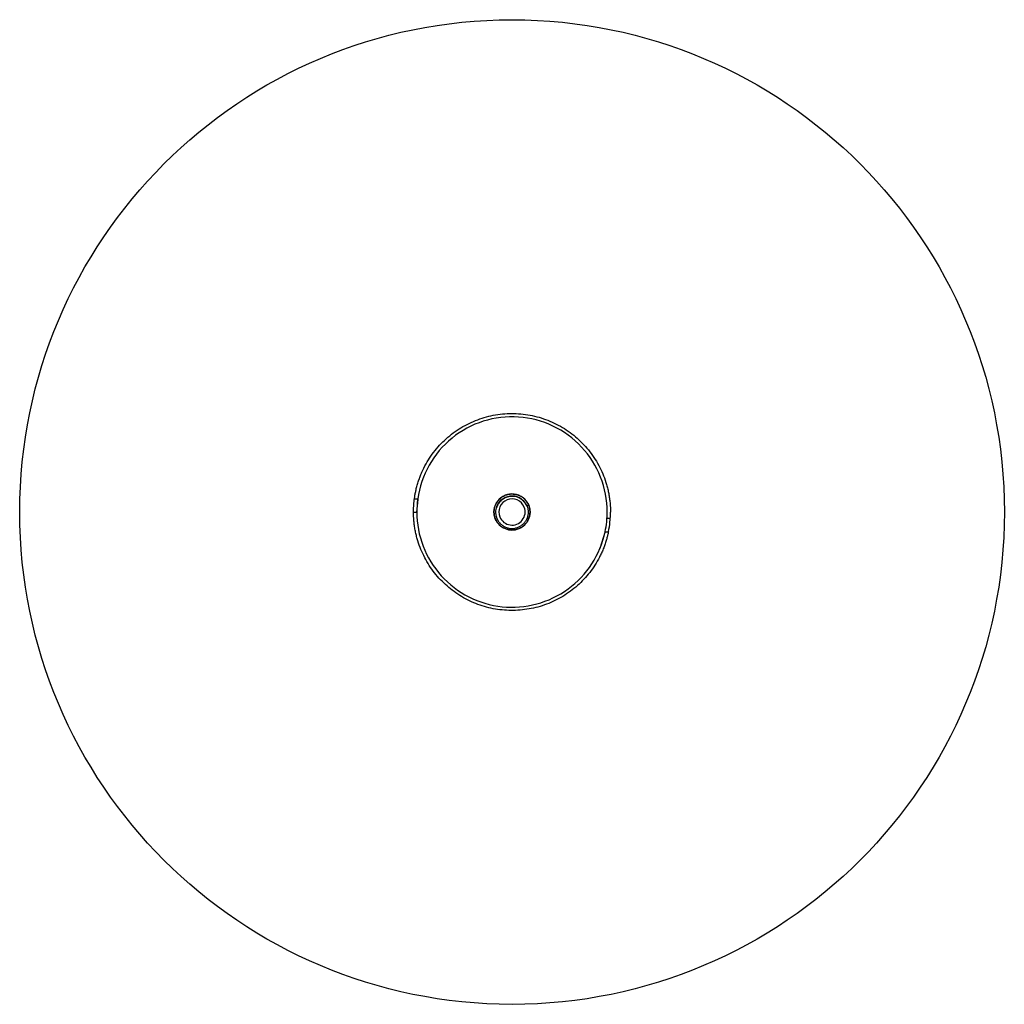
# Paper-space layout '_Izquierda' of a CAD drawing. Header units: inches. Extents: x -6.4 to 5.4, y -6.4 to 5.5.
import ezdxf

# ---------------------------------------------------------------- set-up
doc = ezdxf.new("R2010")
doc.units = ezdxf.units.IN
doc.header["$MEASUREMENT"] = 0

psp = doc.layouts.new('_Izquierda')

# ---------------------------------------------------------------- linework, layer by layer
at = {"color": 7, "linetype": 'Continuous', "lineweight": 25}
for p, q in [((-1.707, -0.292), (-1.667, -0.292)), ((-1.678, -0.45), (-1.663, -0.3)), ((-1.663, -0.294), (-1.659, -0.259)), ((-1.718, -0.45), (-1.678, -0.45)), ((-0.336, -0.368), (-0.36, -0.377)), ((-0.36, -0.377), (-0.359, -0.378)), ((-0.354, -0.376), (-0.359, -0.378)), ((-0.354, -0.376), (-0.336, -0.368)), ((-0.354, -0.376), (-0.354, -0.376)), ((0.642, -0.528), (0.603, -0.528)), ((0.58, -0.685), (0.519, -0.886)), ((0.581, -0.686), (0.621, -0.686))]:
    psp.add_line(p, q, dxfattribs=at)
psp.add_circle((-0.536, -0.45), 5.905, dxfattribs=at)
for points, knots in [([(-1.707, -0.292), (-1.706, -0.285), (-1.704, -0.27), (-1.7, -0.248), (-1.696, -0.226), (-1.692, -0.205), (-1.685, -0.172), (-1.674, -0.129), (-1.657, -0.076), (-1.639, -0.024), (-1.61, 0.045), (-1.569, 0.128), (-1.51, 0.222), (-1.443, 0.31), (-1.368, 0.392), (-1.285, 0.466), (-1.196, 0.533), (-1.101, 0.59), (-1, 0.638), (-0.896, 0.677), (-0.789, 0.706), (-0.679, 0.725), (-0.569, 0.733), (-0.457, 0.731), (-0.347, 0.718), (-0.238, 0.695), (-0.132, 0.662), (-0.03, 0.619), (0.069, 0.567), (0.161, 0.506), (0.248, 0.436), (0.327, 0.358), (0.399, 0.274), (0.463, 0.183), (0.518, 0.086), (0.564, -0.015), (0.594, -0.103), (0.613, -0.175), (0.624, -0.229), (0.633, -0.284), (0.639, -0.333), (0.643, -0.376), (0.644, -0.413), (0.645, -0.437), (0.645, -0.45)], [0, 0, 0, 0, 0.006254, 0.012505, 0.018754, 0.025005, 0.031259, 0.046888, 0.062516, 0.078145, 0.093773, 0.125021, 0.15627, 0.187518, 0.218766, 0.250014, 0.281263, 0.312511, 0.343759, 0.375007, 0.406256, 0.437504, 0.468752, 0.5, 0.531249, 0.562497, 0.593745, 0.624993, 0.656242, 0.68749, 0.718738, 0.749986, 0.781235, 0.812483, 0.843731, 0.874979, 0.906228, 0.921856, 0.937485, 0.953113, 0.968742, 0.979163, 0.989579, 1, 1, 1, 1]), ([(0.605, -0.45), (0.605, -0.16), (0.496, 0.118), (0.101, 0.541), (-0.169, 0.669), (-0.746, 0.709), (-1.031, 0.619), (-1.48, 0.255), (-1.627, -0.006), (-1.667, -0.292)], [0, 0, 0, 0, 0.25, 0.25, 0.5, 0.5, 0.75, 0.75, 1, 1, 1, 1]), ([(-0.32, -0.45), (-0.32, -0.372), (-0.361, -0.301), (-0.495, -0.223), (-0.578, -0.223), (-0.712, -0.301), (-0.753, -0.372), (-0.753, -0.45)], [0, 0, 0, 0, 0.333333, 0.333333, 0.666667, 0.666667, 1, 1, 1, 1]), ([(-0.336, -0.368), (-0.341, -0.356), (-0.348, -0.343), (-0.363, -0.319), (-0.372, -0.308), (-0.392, -0.288), (-0.404, -0.278), (-0.427, -0.263), (-0.44, -0.256), (-0.465, -0.245), (-0.478, -0.241), (-0.506, -0.235), (-0.521, -0.234), (-0.549, -0.233), (-0.564, -0.235), (-0.591, -0.24), (-0.605, -0.244), (-0.63, -0.254), (-0.643, -0.261), (-0.667, -0.277), (-0.678, -0.286), (-0.698, -0.306), (-0.708, -0.317), (-0.724, -0.34), (-0.73, -0.353), (-0.741, -0.378), (-0.745, -0.392), (-0.751, -0.419), (-0.753, -0.434), (-0.753, -0.462), (-0.751, -0.477), (-0.746, -0.505), (-0.742, -0.518), (-0.732, -0.544), (-0.725, -0.556), (-0.71, -0.58), (-0.7, -0.591), (-0.68, -0.612), (-0.669, -0.621), (-0.646, -0.637), (-0.633, -0.643), (-0.608, -0.654), (-0.594, -0.658), (-0.567, -0.664), (-0.552, -0.666), (-0.524, -0.666), (-0.509, -0.665), (-0.481, -0.659), (-0.468, -0.655), (-0.442, -0.645), (-0.43, -0.638), (-0.406, -0.623), (-0.395, -0.614), (-0.374, -0.594), (-0.365, -0.582), (-0.349, -0.559), (-0.343, -0.547), (-0.332, -0.521), (-0.328, -0.508), (-0.322, -0.48), (-0.32, -0.466), (-0.32, -0.437), (-0.321, -0.423), (-0.327, -0.395), (-0.331, -0.381), (-0.336, -0.368)], [0, 0, 0, 0, 0.03125, 0.03125, 0.0625, 0.0625, 0.09375, 0.09375, 0.125, 0.125, 0.15625, 0.15625, 0.1875, 0.1875, 0.21875, 0.21875, 0.25, 0.25, 0.28125, 0.28125, 0.3125, 0.3125, 0.34375, 0.34375, 0.375, 0.375, 0.40625, 0.40625, 0.4375, 0.4375, 0.46875, 0.46875, 0.5, 0.5, 0.53125, 0.53125, 0.5625, 0.5625, 0.59375, 0.59375, 0.625, 0.625, 0.65625, 0.65625, 0.6875, 0.6875, 0.71875, 0.71875, 0.75, 0.75, 0.78125, 0.78125, 0.8125, 0.8125, 0.84375, 0.84375, 0.875, 0.875, 0.90625, 0.90625, 0.9375, 0.9375, 0.96875, 0.96875, 1, 1, 1, 1]), ([(-1.718, -0.45), (-1.717, -0.442), (-1.717, -0.427), (-1.717, -0.404), (-1.716, -0.382), (-1.714, -0.359), (-1.712, -0.337), (-1.71, -0.315), (-1.708, -0.3), (-1.707, -0.292)], [0, 0, 0, 0, 0.142988, 0.285845, 0.428624, 0.571376, 0.714155, 0.857012, 1, 1, 1, 1]), ([(-0.665, -0.301), (-0.667, -0.302), (-0.671, -0.306), (-0.676, -0.311), (-0.681, -0.316), (-0.688, -0.324), (-0.696, -0.334), (-0.707, -0.351), (-0.719, -0.374), (-0.729, -0.403), (-0.733, -0.434), (-0.734, -0.459), (-0.731, -0.479), (-0.728, -0.495), (-0.724, -0.509), (-0.721, -0.519), (-0.719, -0.524)], [0, 0, 0, 0, 0.031291, 0.062534, 0.093777, 0.125068, 0.18759, 0.250113, 0.375062, 0.500012, 0.624961, 0.749911, 0.812433, 0.874956, 0.937478, 1, 1, 1, 1]), ([(-0.72, -0.395), (-0.717, -0.386), (-0.713, -0.377), (-0.705, -0.359), (-0.7, -0.351), (-0.684, -0.326), (-0.67, -0.312), (-0.647, -0.293), (-0.638, -0.288), (-0.621, -0.278), (-0.613, -0.274), (-0.586, -0.264), (-0.566, -0.26), (-0.526, -0.258), (-0.506, -0.26), (-0.478, -0.267), (-0.469, -0.271), (-0.451, -0.278), (-0.442, -0.283), (-0.418, -0.299), (-0.402, -0.312), (-0.377, -0.342), (-0.367, -0.36), (-0.36, -0.377)], [0, 0, 0, 0, 0.0625, 0.0625, 0.125, 0.125, 0.25, 0.25, 0.3125, 0.3125, 0.375, 0.375, 0.5, 0.5, 0.625, 0.625, 0.6875, 0.6875, 0.75, 0.75, 0.875, 0.875, 1, 1, 1, 1]), ([(-0.359, -0.378), (-0.36, -0.376), (-0.362, -0.371), (-0.365, -0.364), (-0.369, -0.358), (-0.374, -0.349), (-0.38, -0.339), (-0.392, -0.323), (-0.41, -0.306), (-0.433, -0.288), (-0.459, -0.274), (-0.487, -0.264), (-0.516, -0.259), (-0.546, -0.258), (-0.575, -0.262), (-0.603, -0.27), (-0.63, -0.282), (-0.655, -0.299), (-0.676, -0.318), (-0.692, -0.338), (-0.702, -0.354), (-0.709, -0.367), (-0.715, -0.381), (-0.718, -0.39), (-0.72, -0.395)], [0, 0, 0, 0, 0.015657, 0.03129, 0.046924, 0.062581, 0.093851, 0.125122, 0.187672, 0.250141, 0.312668, 0.374953, 0.43759, 0.499809, 0.562494, 0.6247, 0.687368, 0.749614, 0.812203, 0.874542, 0.905788, 0.937035, 0.968517, 1, 1, 1, 1]), ([(-0.72, -0.395), (-0.719, -0.393), (-0.718, -0.388), (-0.716, -0.382), (-0.714, -0.375), (-0.71, -0.367), (-0.706, -0.356), (-0.699, -0.344), (-0.692, -0.332), (-0.684, -0.321), (-0.675, -0.31), (-0.668, -0.304), (-0.665, -0.301)], [0, 0, 0, 0, 0.062261, 0.124679, 0.187337, 0.250319, 0.375068, 0.499812, 0.625296, 0.750778, 0.875388, 1, 1, 1, 1]), ([(-0.39, -0.39), (-0.406, -0.352), (-0.437, -0.321), (-0.514, -0.288), (-0.557, -0.288), (-0.634, -0.319), (-0.665, -0.35), (-0.698, -0.427), (-0.698, -0.47), (-0.682, -0.509)], [0, 0, 0, 0, 0.25, 0.25, 0.5, 0.5, 0.75, 0.75, 1, 1, 1, 1]), ([(0.621, -0.686), (0.619, -0.693), (0.616, -0.707), (0.611, -0.728), (0.606, -0.749), (0.6, -0.77), (0.591, -0.801), (0.578, -0.843), (0.559, -0.893), (0.537, -0.943), (0.505, -1.008), (0.46, -1.087), (0.397, -1.176), (0.327, -1.258), (0.249, -1.334), (0.165, -1.402), (0.074, -1.463), (-0.021, -1.514), (-0.121, -1.557), (-0.225, -1.591), (-0.331, -1.614), (-0.438, -1.628), (-0.547, -1.632), (-0.655, -1.626), (-0.763, -1.611), (-0.868, -1.585), (-0.971, -1.55), (-1.07, -1.505), (-1.165, -1.452), (-1.254, -1.39), (-1.337, -1.32), (-1.414, -1.243), (-1.483, -1.159), (-1.544, -1.069), (-1.597, -0.974), (-1.64, -0.875), (-1.669, -0.789), (-1.687, -0.719), (-1.698, -0.666), (-1.707, -0.612), (-1.712, -0.564), (-1.715, -0.522), (-1.717, -0.486), (-1.717, -0.462), (-1.718, -0.45)], [0, 0, 0, 0, 0.0062539, 0.0125046, 0.0187543, 0.025005, 0.0312589, 0.0468872, 0.0625155, 0.0781438, 0.0937721, 0.1250204, 0.1562687, 0.1875171, 0.2187654, 0.2500137, 0.2812621, 0.3125104, 0.3437587, 0.3750071, 0.4062554, 0.4375037, 0.4687521, 0.5000004, 0.5312487, 0.5624971, 0.5937454, 0.6249937, 0.6562421, 0.6874904, 0.7187387, 0.749987, 0.7812354, 0.8124837, 0.843732, 0.8749804, 0.9062287, 0.921857, 0.9374853, 0.9531136, 0.9687419, 0.9791629, 0.989579, 1, 1, 1, 1]), ([(-1.678, -0.45), (-1.678, -0.732), (-1.574, -1.004), (-1.196, -1.423), (-0.936, -1.556), (-0.374, -1.615), (-0.093, -1.539), (0.364, -1.207), (0.522, -0.962), (0.581, -0.686)], [0, 0, 0, 0, 0.25, 0.25, 0.5, 0.5, 0.75, 0.75, 1, 1, 1, 1]), ([(-0.753, -0.45), (-0.753, -0.507), (-0.73, -0.562), (-0.649, -0.643), (-0.594, -0.666), (-0.479, -0.666), (-0.424, -0.643), (-0.343, -0.562), (-0.32, -0.507), (-0.32, -0.45)], [0, 0, 0, 0, 0.25, 0.25, 0.5, 0.5, 0.75, 0.75, 1, 1, 1, 1]), ([(-0.719, -0.524), (-0.718, -0.526), (-0.716, -0.531), (-0.713, -0.538), (-0.709, -0.545), (-0.705, -0.551), (-0.699, -0.561), (-0.69, -0.574), (-0.677, -0.588), (-0.663, -0.601), (-0.642, -0.617), (-0.614, -0.632), (-0.576, -0.644), (-0.538, -0.648), (-0.499, -0.644), (-0.462, -0.633), (-0.428, -0.615), (-0.397, -0.591), (-0.372, -0.561), (-0.354, -0.527), (-0.344, -0.496), (-0.34, -0.47), (-0.339, -0.451), (-0.34, -0.432), (-0.342, -0.415), (-0.346, -0.4), (-0.349, -0.388), (-0.352, -0.38), (-0.354, -0.376)], [0, 0, 0, 0, 0.012533, 0.025036, 0.03753, 0.050034, 0.062566, 0.093839, 0.125111, 0.156384, 0.187656, 0.250126, 0.312595, 0.375065, 0.437534, 0.500004, 0.562473, 0.624942, 0.687412, 0.749881, 0.812351, 0.843623, 0.874896, 0.906168, 0.937441, 0.958309, 0.979132, 1, 1, 1, 1]), ([(-0.682, -0.509), (-0.661, -0.561), (-0.614, -0.598), (-0.502, -0.613), (-0.447, -0.591), (-0.378, -0.502), (-0.369, -0.443), (-0.39, -0.39)], [0, 0, 0, 0, 0.3333333, 0.3333333, 0.6666667, 0.6666667, 1, 1, 1, 1]), ([(0.581, -0.686), (0.588, -0.647), (0.599, -0.594), (0.601, -0.541), (0.601, -0.528)], [0, 0, 0, 0, 0.744684, 1, 1, 1, 1]), ([(0.621, -0.686), (0.628, -0.647), (0.638, -0.595), (0.64, -0.542), (0.641, -0.528)], [0, 0, 0, 0, 0.748106, 1, 1, 1, 1])]:
    psp.add_open_spline(points, degree=3, knots=knots, dxfattribs=at)
for points in [[(-1.667, -0.292), (-1.675, -0.344), (-1.678, -0.397), (-1.678, -0.45)], [(0.603, -0.528), (0.604, -0.502), (0.605, -0.476), (0.605, -0.45)], [(0.642, -0.528), (0.644, -0.502), (0.645, -0.476), (0.645, -0.45)]]:
    psp.add_open_spline(points, degree=3, dxfattribs=at)

doc.saveas('drawing.dxf')
